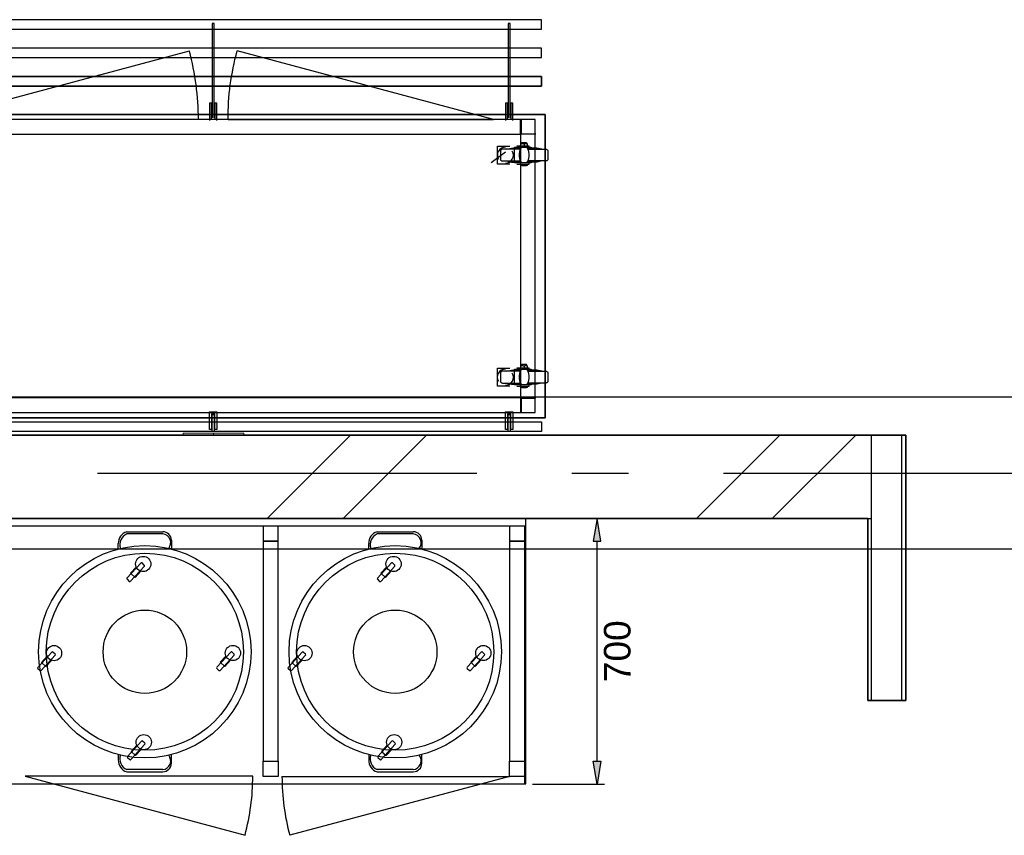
# Model space of a CAD drawing. Header units: millimetres. Extents: x -285236 to 84130, y -470 to 79511.
# Tile 141 of 192: x 26812 to 29408, y 27787 to 29938. Entities that reach past the tile are written whole.
import ezdxf

# ---------------------------------------------------------------- set-up
doc = ezdxf.new("R2010")
doc.units = ezdxf.units.MM
doc.linetypes.add('NLRS_stramien', pattern=[1650, 1000, -250, 150, -250])
doc.layers.add('XREF', color=254, linetype='Continuous')
doc.styles.add('Arial_3', font='arial.ttf', dxfattribs={"height": 70})

# ---------------------------------------------------------------- blocks, each defined once
blk = doc.blocks.new('16_10_25_dwg__U150-1948054-Begane grond - BRANDVEILIGHEID - Bereik brandslanghaspels')
at = {"layer": 'XREF', "linetype": 'Continuous', "flags": 128}
blk.add_lwpolyline([(700, 0), (0, 0), (676.1, 181.2)], dxfattribs=at)
at = {"layer": 'XREF', "linetype": 'Continuous'}
blk.add_arc((0.6, 0), 699.4, 360, 15.01, dxfattribs=at)
blk = doc.blocks.new('16_10_25_dwg__U150-1948055-Begane grond - BRANDVEILIGHEID - Bereik brandslanghaspels')
at = {"layer": 'XREF', "linetype": 'Continuous', "flags": 128}
blk.add_lwpolyline([(700, 0), (0, 0), (676.1, 181.2)], dxfattribs=at)
at = {"layer": 'XREF', "linetype": 'Continuous'}
blk.add_arc((0.6, 0), 699.4, 360, 15.01, dxfattribs=at)

msp = doc.modelspace()

# ---------------------------------------------------------------- hatches: boundary and pattern name
at = {"layer": 'XREF', "lineweight": 9}
h = msp.add_hatch(dxfattribs=at)
h.set_pattern_fill('FP_8', color=256, angle=45, style=0, pattern_type=2)
h.set_pattern_definition([(45, (-29374, 17038.6), (-565.685, 565.685), []), (45, (-29174, 17038.6), (-565.685, 565.685), [])])
h.paths.add_polyline_path([(28267.2096, 28622.6047), (29057.8696, 28622.6047), (29057.8696, 28842.6047), (19437.8696, 28842.6047), (19437.8696, 28622.6047), (27432.2352, 28622.6047)])
at = {"layer": 'XREF'}
for points in [[(28344.3008, 28562.6084), (28334.3002, 28622.6047), (28324.3008, 28562.6084)], [(28334.3008, 27922.6079), (28324.3008, 27982.6079), (28344.3008, 27982.6079)]]:
    msp.add_hatch(color=256, dxfattribs=at).paths.add_polyline_path(points)

# ---------------------------------------------------------------- linework, layer by layer
at = {"layer": 'XREF', "linetype": 'Continuous'}
for p, q in [((28092.5972, 29588.1053), (28055.0269, 29560.589)), ((28150.5402, 29604.5092), (28150.5402, 29609.5363)), ((28133.6071, 29553.9745), (28133.6071, 29557.1495)), ((28150.5402, 29019.2591), (28150.5402, 29024.2861)), ((28133.6071, 28968.7244), (28133.6071, 28971.6348)), ((27094.7046, 28587.6326), (27189.9046, 28587.6326)), ((27189.9046, 28582.0326), (27094.7046, 28582.0326)), ((27754.7046, 28587.6326), (27849.9046, 28587.6326)), ((27849.9046, 28582.0326), (27754.7046, 28582.0326)), ((27072.3046, 28542.3414), (27072.3046, 28556.3414)), ((27732.3046, 28542.3414), (27732.3046, 28556.3414)), ((27132.2001, 28505.3255), (27095.1635, 28465.0823)), ((27103.9933, 28456.9561), (27141.0298, 28497.1993)), ((27140.9126, 28500.0253), (27135.0261, 28505.4427)), ((27792.2001, 28505.3255), (27755.1635, 28465.0823)), ((27763.9933, 28456.9561), (27801.0298, 28497.1993)), ((27800.9126, 28500.0253), (27795.0261, 28505.4427)), ((27095.2808, 28462.2563), (27101.1673, 28456.8388)), ((27755.2808, 28462.2563), (27761.1673, 28456.8388)), ((26897.1499, 28270.2727), (26860.1134, 28230.0295)), ((26905.8624, 28264.9725), (26899.9759, 28270.3899)), ((27368.7395, 28270.5972), (27331.703, 28230.3541)), ((27377.452, 28265.297), (27371.5655, 28270.7145)), ((27557.1499, 28270.2727), (27520.1134, 28230.0295)), ((27565.8624, 28264.9725), (27559.9759, 28270.3899)), ((28028.7395, 28270.5972), (27991.703, 28230.3541)), ((28037.452, 28265.297), (28031.5655, 28270.7145)), ((26868.9432, 28221.9033), (26905.9797, 28262.1465)), ((27340.5327, 28222.2279), (27377.5693, 28262.471)), ((27528.9432, 28221.9033), (27565.9797, 28262.1465)), ((28000.5327, 28222.2279), (28037.5693, 28262.471)), ((26860.2307, 28227.2035), (26866.1172, 28221.786)), ((27331.8202, 28227.5281), (27337.7067, 28222.1106)), ((27520.2307, 28227.2035), (27526.1172, 28221.786)), ((27991.8202, 28227.5281), (27997.7067, 28222.1106)), ((27133.6894, 28035.5444), (27096.6528, 27995.3013)), ((27142.4019, 28030.2442), (27136.5154, 28035.6617)), ((27793.6894, 28035.5444), (27756.6528, 27995.3013)), ((27802.4019, 28030.2442), (27796.5154, 28035.6617)), ((27105.4826, 27987.1751), (27142.5191, 28027.4182)), ((27765.4826, 27987.1751), (27802.5191, 28027.4182)), ((27096.7701, 27992.4753), (27102.6566, 27987.0578)), ((27756.7701, 27992.4753), (27762.6566, 27987.0578)), ((27189.9046, 27960.4326), (27094.7046, 27960.4326)), ((27094.7046, 27954.8326), (27189.9046, 27954.8326)), ((27849.9046, 27960.4326), (27754.7046, 27960.4326)), ((27754.7046, 27954.8326), (27849.9046, 27954.8326))]:
    msp.add_line(p, q, dxfattribs=at)
at = {"layer": 'XREF'}
for p, q in [((36427.8696, 28942.6047), (19161.9749, 28942.6047)), ((28334.3002, 28622.6047), (28324.3008, 28562.6084)), ((28344.3008, 28562.6084), (28334.3002, 28622.6047)), ((28324.3008, 28562.6084), (28344.3008, 28562.6084)), ((28334.3008, 27982.6079), (28334.3008, 28562.6084)), ((19161.9749, 28542.6047), (36427.8696, 28542.6047)), ((28334.3008, 27922.6079), (28324.3008, 27982.6079)), ((28324.3008, 27982.6079), (28344.3008, 27982.6079)), ((28344.3008, 27982.6079), (28334.3008, 27922.6079)), ((28163.7706, 27922.6079), (28354.3008, 27922.6079))]:
    msp.add_line(p, q, dxfattribs=at)
at = {"layer": 'XREF', "lineweight": 35}
for p, q in [((29147.8696, 28842.6047), (19437.8696, 28842.6047)), ((29147.8696, 28142.6047), (29147.8696, 28842.6047)), ((19437.8696, 28622.6047), (29047.8696, 28622.6047)), ((29047.8696, 28622.6047), (29047.8696, 28142.6047)), ((29047.8696, 28142.6047), (29147.8696, 28142.6047))]:
    msp.add_line(p, q, dxfattribs=at)
at = {"layer": 'XREF', "lineweight": 9}
for p, q in [((27243.1281, 28847.6047), (27323.1281, 28847.6047)), ((27243.1281, 28842.6047), (27243.1281, 28847.6047)), ((27323.1281, 28847.6047), (27323.1281, 28842.6047)), ((27323.1281, 28847.6047), (27403.1281, 28847.6047)), ((27323.1281, 28842.6047), (27323.1281, 28847.6047)), ((27403.1281, 28847.6047), (27403.1281, 28842.6047))]:
    msp.add_line(p, q, dxfattribs=at)
at = {"layer": 'XREF', "lineweight": 25}
for p, q in [((29057.8696, 28142.6047), (29057.8696, 28842.6047)), ((29137.8696, 28142.6047), (29137.8696, 28842.6047)), ((29047.8696, 28622.6047), (29057.8696, 28622.6047))]:
    msp.add_line(p, q, dxfattribs=at)
at = {"layer": 'XREF', "linetype": 'NLRS_stramien'}
msp.add_line((-47232.6128, 28742.6047), (64223.889, 28742.6047), dxfattribs=at)
at = {"layer": 'XREF', "flags": 128}
for points in [[(28187.4718, 29912.7089), (28187.4718, 29937.845), (26457.3152, 29937.845), (26457.3152, 29912.7089)], [(26457.7597, 29937.4928), (26457.7597, 29912.6223), (28187.5813, 29912.6223), (28187.5813, 29937.4928)], [(28187.4718, 29837.8299), (28187.4718, 29862.966), (26457.3152, 29862.966), (26457.3152, 29837.8299)], [(26457.7597, 29862.6168), (26457.7597, 29837.7463), (28187.5813, 29837.7463), (28187.5813, 29862.6168)], [(28197.5261, 29688.0716), (28197.5261, 28887.6856), (26447.2606, 28887.6856), (26447.2606, 29688.0716)], [(27327.1684, 28857.6009), (27327.1684, 28898.6108), (27318.1726, 28898.6108), (27318.1726, 28857.6009), (27313.1456, 28857.6009), (27313.1456, 28903.6378), (27332.1954, 28903.6378), (27332.1954, 28857.6009)], [(28107.1491, 28857.6009), (28107.1491, 28898.6108), (28098.1534, 28898.6108), (28098.1534, 28857.6009), (28093.1264, 28857.6009), (28093.1264, 28903.6378), (28112.1761, 28903.6378), (28112.1761, 28857.6009)], [(26457.7597, 28877.0942), (28187.5813, 28877.0942), (28187.5813, 28851.9591), (26457.7597, 28851.9591)], [(28146.1315, 28602.6079), (25445.7298, 28602.6079), (22748.8299, 28602.6079), (22748.8299, 27923.2561), (25445.7298, 27923.2561), (25445.7298, 28603.3406), (25445.7298, 27923.3406), (28146.1315, 27923.3406)]]:
    msp.add_lwpolyline(points, close=True, dxfattribs=at)
for points in [[(27325.0517, 29678.7339), (27325.0517, 29927.9679), (27320.0247, 29927.9679), (27320.0247, 29678.7339)], [(28105.0325, 29678.7339), (28105.0325, 29927.9679), (28100.0055, 29927.9679), (28100.0055, 29678.7339)], [(26457.7597, 29762.6057), (26457.7597, 29787.7407), (28187.5813, 29787.7407), (28187.4718, 29762.6861), (28187.4718, 29788.0869), (26457.3152, 29788.0869), (26457.3152, 29762.6861), (28187.4718, 29762.6861), (26457.7597, 29762.6861)], [(27318.1726, 29677.1464), (27318.1726, 29718.1563), (27313.1456, 29718.1563), (27313.1456, 29672.1194)], [(27332.1954, 29672.1194), (27332.1954, 29718.1563), (27327.1684, 29718.1563), (27327.1684, 29677.1464)], [(28098.1534, 29677.1464), (28098.1534, 29718.1563), (28093.1264, 29718.1563), (28093.1264, 29672.1194)], [(28112.1761, 29672.1194), (28112.1761, 29718.1563), (28107.1491, 29718.1563), (28107.1491, 29677.1464)], [(27320.0247, 28851.9591), (27320.0247, 28897.0233), (27325.0517, 28897.0233), (27325.0517, 28851.9591)], [(28100.0055, 28851.9591), (28100.0055, 28897.0233), (28105.0325, 28897.0233), (28105.0325, 28851.9591)], [(25426.4311, 28622.6047), (25426.4311, 27923.2561), (28146.1315, 27923.2561), (28146.1315, 28622.6047)]]:
    msp.add_lwpolyline(points, dxfattribs=at)
at = {"layer": 'XREF', "lineweight": 25, "flags": 128}
msp.add_lwpolyline([(26447.7057, 29688.1164), (26447.7057, 28888.0276), (28197.6354, 28888.0276), (28197.6354, 29688.1164)], close=True, dxfattribs=at)
at = {"layer": 'XREF', "linetype": 'Continuous', "flags": 128}
for points in [[(26473.899, 28901.7857), (28171.442, 28901.7857), (28171.442, 29674.3583), (26473.899, 29674.3583)], [(28133.8717, 29674.3583), (28133.8717, 29636.788), (28171.442, 29636.788), (28171.442, 29674.3583)], [(28133.8717, 28939.356), (28133.8717, 28901.7857), (28171.442, 28901.7857), (28171.442, 28939.356)], [(28143.7706, 28602.6079), (25426.4311, 28602.6079), (25426.4311, 27923.2561), (28143.7706, 27923.2561), (28143.7706, 28602.6079), (28103.7706, 28602.6079), (28103.7706, 28562.6079), (28143.7706, 28562.6079)], [(27493.7706, 28602.6079), (27453.7706, 28602.6079), (27453.7706, 28562.6079), (27493.7706, 28562.6079)], [(27493.7706, 28562.6079), (27453.7706, 28562.6079), (27453.7706, 27982.6079), (27493.7706, 27982.6079)], [(28143.7706, 28562.6079), (28103.7706, 28562.6079), (28103.7706, 27982.6079), (28143.7706, 27982.6079)], [(27453.7706, 27982.6079), (27493.7706, 27982.6079), (27493.7706, 27942.6079), (27453.7706, 27942.6079)], [(28103.7706, 27982.6079), (28143.7706, 27982.6079), (28143.7706, 27942.6079), (28103.7706, 27942.6079)]]:
    msp.add_lwpolyline(points, close=True, dxfattribs=at)
for points in [[(28172.5003, 29635.7296), (28132.5488, 29635.7296), (28132.5488, 29675.6812)], [(26512.5277, 28940.6789), (26512.5277, 29635.7296), (28132.5488, 29635.7296), (28132.5488, 28940.6789), (26512.5277, 28940.6789), (26512.5277, 28903.1086)], [(28142.0736, 29609.5363), (28142.8674, 29610.33), (28143.6611, 29610.8592), (28144.7194, 29611.3883), (28145.7777, 29611.3883), (28146.8361, 29611.3883), (28147.8944, 29611.3883), (28148.9527, 29610.8592), (28149.7464, 29610.33), (28150.5402, 29609.5363), (28150.011, 29611.1237), (28149.2173, 29612.4466), (28148.159, 29613.505), (28135.9883, 29613.505), (28134.93, 29612.4466), (28134.1362, 29611.1237), (28133.6071, 29609.5363)], [(28104.2387, 29557.1495), (28071.4309, 29557.1495), (28071.4309, 29604.5092), (28104.2387, 29604.5092)], [(28132.0196, 29596.3073), (28084.6598, 29596.3073), (28083.6015, 29596.3073), (28082.8078, 29596.0427), (28082.0141, 29595.5135), (28081.4849, 29594.9844), (28080.6912, 29594.4552), (28080.162, 29593.6615), (28079.8974, 29592.8677), (28079.6328, 29592.074), (28079.6328, 29591.2803), (28079.6328, 29570.3785), (28079.6328, 29569.3202), (28079.8974, 29568.5264), (28080.162, 29567.7327), (28080.6912, 29567.2035), (28081.4849, 29566.4098), (28082.0141, 29565.8806), (28082.8078, 29565.616), (28083.6015, 29565.3515), (28084.6598, 29565.3515), (28132.0196, 29565.3515)], [(28095.5076, 29596.3073), (28108.472, 29599.2177), (28133.6071, 29599.2177)], [(28160.3296, 29562.1765), (28160.3296, 29560.3244), (28116.674, 29560.3244), (28116.674, 29601.3343), (28160.3296, 29601.3343), (28160.3296, 29599.2177)], [(28155.5672, 29602.128), (28155.5672, 29604.5092), (28122.7593, 29604.5092)], [(28134.93, 29601.3343), (28132.0196, 29595.7781), (28129.903, 29589.9574), (28128.8446, 29583.872), (28128.8446, 29577.7867), (28129.903, 29571.7014), (28132.0196, 29565.616), (28134.93, 29560.3244)], [(28133.6071, 29604.5092), (28133.6071, 29609.5363), (28134.4008, 29610.33), (28135.1946, 29610.8592), (28136.2529, 29611.3883), (28137.3112, 29611.3883), (28138.3695, 29611.3883), (28139.4278, 29611.3883), (28140.4862, 29610.8592), (28141.2799, 29610.33), (28142.0736, 29609.5363), (28142.0736, 29604.5092)], [(28149.4819, 29560.3244), (28152.3922, 29565.616), (28154.2443, 29571.7014), (28155.3026, 29577.7867), (28155.3026, 29583.872), (28154.2443, 29589.9574), (28152.3922, 29595.7781), (28149.4819, 29601.3343)], [(28188.6396, 29596.3073), (28175.6752, 29599.2177), (28150.5402, 29599.2177)], [(28152.1277, 29596.3073), (28199.4874, 29596.3073), (28200.5457, 29596.3073), (28201.3395, 29596.0427), (28202.1332, 29595.5135), (28202.9269, 29594.9844), (28203.4561, 29594.4552), (28203.9853, 29593.6615), (28204.2498, 29592.8677), (28204.5144, 29592.074), (28204.5144, 29591.2803), (28204.5144, 29570.3785), (28204.5144, 29569.3202), (28204.2498, 29568.5264), (28203.9853, 29567.7327), (28203.4561, 29567.2035), (28202.9269, 29566.4098), (28202.1332, 29565.8806), (28201.3395, 29565.616), (28200.5457, 29565.3515), (28199.4874, 29565.3515), (28152.1277, 29565.3515)], [(28095.5076, 29565.3515), (28108.472, 29562.1765), (28133.6071, 29562.1765)], [(28188.6396, 29565.3515), (28175.6752, 29562.1765), (28150.5402, 29562.1765)], [(28122.7593, 29557.1495), (28155.5672, 29557.1495), (28155.5672, 29559.5307)], [(28150.5402, 29553.9745), (28147.3652, 29552.6516), (28143.9257, 29552.1225), (28140.2216, 29552.1225), (28136.782, 29552.6516), (28133.6071, 29553.9745), (28150.5402, 29553.9745), (28150.5402, 29557.1495)], [(28104.2387, 28971.6348), (28071.4309, 28971.6348), (28071.4309, 29019.2591), (28104.2387, 29019.2591)], [(28160.3296, 28976.9264), (28160.3296, 28975.0743), (28116.674, 28975.0743), (28116.674, 29016.0841), (28160.3296, 29016.0841), (28160.3296, 29013.9675)], [(28155.5672, 29016.6133), (28155.5672, 29019.2591), (28122.7593, 29019.2591)], [(28134.93, 29016.0841), (28132.0196, 29010.528), (28129.903, 29004.7072), (28128.8446, 28998.6219), (28128.8446, 28992.272), (28129.903, 28986.1866), (28132.0196, 28980.3659), (28134.93, 28975.0743)], [(28142.0736, 29024.2861), (28142.8674, 29025.0798), (28143.6611, 29025.609), (28144.7194, 29025.8736), (28145.7777, 29026.1382), (28146.8361, 29026.1382), (28147.8944, 29025.8736), (28148.9527, 29025.609), (28149.7464, 29025.0798), (28150.5402, 29024.2861), (28150.011, 29025.609), (28149.2173, 29026.9319), (28148.159, 29028.2548), (28135.9883, 29028.2548), (28134.93, 29026.9319), (28134.1362, 29025.609), (28133.6071, 29024.2861)], [(28133.6071, 29019.2591), (28133.6071, 29024.2861), (28134.4008, 29025.0798), (28135.1946, 29025.609), (28136.2529, 29025.8736), (28137.3112, 29026.1382), (28138.3695, 29026.1382), (28139.4278, 29025.8736), (28140.4862, 29025.609), (28141.2799, 29025.0798), (28142.0736, 29024.2861), (28142.0736, 29019.2591)], [(28149.4819, 28975.0743), (28152.3922, 28980.3659), (28154.2443, 28986.1866), (28155.3026, 28992.272), (28155.3026, 28998.6219), (28154.2443, 29004.7072), (28152.3922, 29010.528), (28149.4819, 29016.0841)], [(28132.0196, 29011.0571), (28084.6598, 29011.0571), (28083.6015, 29010.7925), (28082.8078, 29010.7925), (28082.0141, 29010.2634), (28081.4849, 29009.7342), (28080.6912, 29009.2051), (28080.162, 29008.4113), (28079.8974, 29007.6176), (28079.6328, 29006.8239), (28079.6328, 29006.0301), (28079.6328, 28984.8637), (28079.6328, 28984.07), (28079.8974, 28983.2763), (28080.162, 28982.4825), (28080.6912, 28981.6888), (28081.4849, 28981.1596), (28082.0141, 28980.6305), (28082.8078, 28980.3659), (28083.6015, 28980.1013), (28084.6598, 28979.8367), (28132.0196, 28979.8367)], [(28095.5076, 29011.0571), (28108.472, 29013.9675), (28133.6071, 29013.9675)], [(28188.6396, 29011.0571), (28175.6752, 29013.9675), (28150.5402, 29013.9675)], [(28152.1277, 29011.0571), (28199.4874, 29011.0571), (28200.5457, 29010.7925), (28201.3395, 29010.7925), (28202.1332, 29010.2634), (28202.9269, 29009.7342), (28203.4561, 29009.2051), (28203.9853, 29008.4113), (28204.2498, 29007.6176), (28204.5144, 29006.8239), (28204.5144, 29006.0301), (28204.5144, 28984.8637), (28204.5144, 28984.07), (28204.2498, 28983.2763), (28203.9853, 28982.4825), (28203.4561, 28981.6888), (28202.9269, 28981.1596), (28202.1332, 28980.6305), (28201.3395, 28980.3659), (28200.5457, 28980.1013), (28199.4874, 28979.8367), (28152.1277, 28979.8367)], [(28095.5076, 28979.8367), (28108.472, 28976.9264), (28133.6071, 28976.9264)], [(28122.7593, 28971.6348), (28155.5672, 28971.6348), (28155.5672, 28974.2806)], [(28150.5402, 28968.7244), (28147.3652, 28967.4015), (28143.9257, 28966.8723), (28140.2216, 28966.8723), (28136.782, 28967.4015), (28133.6071, 28968.7244), (28150.5402, 28968.7244), (28150.5402, 28971.6348)], [(28188.6396, 28979.8367), (28175.6752, 28976.9264), (28150.5402, 28976.9264)], [(28172.5003, 28940.6789), (28132.5488, 28940.6789), (28132.5488, 28900.7274)], [(27212.3046, 28565.2326), (27212.3046, 28542.3414), (27205.116, 28544.0965)], [(27872.3046, 28565.2326), (27872.3046, 28542.3414), (27865.116, 28544.0965)], [(27119.5464, 28494.6655), (27104.5896, 28478.4138), (27116.498, 28467.4543), (27131.4548, 28483.706)], [(27779.5464, 28494.6655), (27764.5896, 28478.4138), (27776.498, 28467.4543), (27791.4548, 28483.706)], [(26884.4963, 28259.6127), (26869.5395, 28243.361), (26881.4479, 28232.4015), (26896.4046, 28248.6532)], [(27356.0859, 28259.9372), (27341.1291, 28243.6855), (27353.0375, 28232.726), (27367.9942, 28248.9778)], [(27544.4963, 28259.6127), (27529.5395, 28243.361), (27541.4479, 28232.4015), (27556.4046, 28248.6532)], [(28016.0859, 28259.9372), (28001.1291, 28243.6855), (28013.0375, 28232.726), (28027.9942, 28248.9778)], [(27121.0357, 28024.8844), (27106.079, 28008.6327), (27117.9873, 27997.6732), (27132.9441, 28013.925)], [(27781.0357, 28024.8844), (27766.079, 28008.6327), (27777.9873, 27997.6732), (27792.9441, 28013.925)], [(27077.7777, 27998.7692), (27072.3046, 28000.1237), (27072.3046, 27986.1237)], [(27212.3046, 27977.2326), (27212.3046, 28000.1237), (27205.116, 27998.3686)], [(27737.7777, 27998.7692), (27732.3046, 28000.1237), (27732.3046, 27986.1237)], [(27872.3046, 27977.2326), (27872.3046, 28000.1237), (27865.116, 27998.3686)], [(27426.7676, 27943.2561), (26826.7676, 27943.2561), (27406.3172, 27787.9663)], [(27503.7706, 27942.6079), (28103.7706, 27942.6079), (27524.2211, 27787.318)]]:
    msp.add_lwpolyline(points, dxfattribs=at)
at = {"layer": 'XREF', "linetype": 'Continuous'}
for centre, radius in [((27142.3046, 28271.2326), 280), ((27802.3046, 28271.2326), 280), ((27142.3046, 28271.2326), 259.84), ((27802.3046, 28271.2326), 259.84), ((27137.9693, 28502.734), 20.1123), ((27797.9693, 28502.734), 20.1123), ((26902.9192, 28267.6812), 20.1123), ((27374.5087, 28268.0058), 20.1123), ((27562.9192, 28267.6812), 20.1123), ((28034.5087, 28268.0058), 20.1123), ((27139.4586, 28032.953), 20.1123), ((27799.4586, 28032.953), 20.1123)]:
    msp.add_circle(centre, radius, dxfattribs=at)
at = {"layer": 'XREF'}
for centre in [(27142.3046, 28271.2326), (27802.3046, 28271.2326)]:
    msp.add_circle(centre, 110, dxfattribs=at)
at = {"layer": 'XREF', "linetype": 'Continuous'}
for centre, radius, start, end in [((28092.5015, 29580.7951), 21.0685, 89.7396171, 210.4625792), ((28092.5225, 29580.6971), 21.1665, 270.2024027, 29.9997936), ((28092.3132, 28995.3887), 20.962, 89.2235862, 210.9786102), ((28092.7525, 28995.3146), 21.0347, 269.5769872, 30.6252092), ((27103.7795, 28557.4731), 31.4952, 106.7463772, 182.0591296), ((27107.4799, 28553.4866), 31.2743, 114.1101056, 198.2437106), ((27189.9046, 28565.2326), 22.4, 0, 90), ((27187.3129, 28558.9756), 23.2021, 320.1124047, 83.5866178), ((27763.7795, 28557.4731), 31.4952, 106.7463772, 182.0591296), ((27767.4799, 28553.4866), 31.2743, 114.1101056, 198.2437106), ((27849.9046, 28565.2326), 22.4, 0, 90), ((27847.3129, 28558.9756), 23.2021, 320.1124047, 83.5866178), ((27133.6717, 28503.9711), 2, 47.3760633, 137.3760633), ((27139.5582, 28498.5536), 2, 317.3760633, 47.3760633), ((27793.6717, 28503.9711), 2, 47.3760633, 137.3760633), ((27799.5582, 28498.5536), 2, 317.3760633, 47.3760633), ((27096.6352, 28463.7279), 2, 137.3760633, 227.3760633), ((27102.5217, 28458.3105), 2, 227.3760633, 317.3760633), ((27756.6352, 28463.7279), 2, 137.3760633, 227.3760633), ((27762.5217, 28458.3105), 2, 227.3760633, 317.3760633), ((26898.6215, 28268.9183), 2, 47.3760633, 137.3760633), ((26904.5081, 28263.5008), 2, 317.3760633, 47.3760633), ((27370.2111, 28269.2429), 2, 47.3760633, 137.3760633), ((27376.0976, 28263.8254), 2, 317.3760633, 47.3760633), ((27558.6215, 28268.9183), 2, 47.3760633, 137.3760633), ((27564.5081, 28263.5008), 2, 317.3760633, 47.3760633), ((28030.2111, 28269.2429), 2, 47.3760633, 137.3760633), ((28036.0976, 28263.8254), 2, 317.3760633, 47.3760633), ((26861.585, 28228.6751), 2, 137.3760633, 227.3760633), ((26867.4715, 28223.2577), 2, 227.3760633, 317.3760633), ((27333.1746, 28228.9997), 2, 137.3760633, 227.3760633), ((27339.0611, 28223.5822), 2, 227.3760633, 317.3760633), ((27521.585, 28228.6751), 2, 137.3760633, 227.3760633), ((27527.4715, 28223.2577), 2, 227.3760633, 317.3760633), ((27993.1746, 28228.9997), 2, 137.3760633, 227.3760633), ((27999.0611, 28223.5822), 2, 227.3760633, 317.3760633), ((27135.161, 28034.1901), 2, 47.3760633, 137.3760633), ((27141.0475, 28028.7726), 2, 317.3760633, 47.3760633), ((27795.161, 28034.1901), 2, 47.3760633, 137.3760633), ((27801.0475, 28028.7726), 2, 317.3760633, 47.3760633), ((27103.7795, 27984.9921), 31.4952, 177.9408704, 253.2536228), ((27107.4799, 27988.9785), 31.2743, 161.7562894, 245.8898944), ((27098.1245, 27993.9469), 2, 137.3760633, 227.3760633), ((27104.011, 27988.5294), 2, 227.3760633, 317.3760633), ((27187.3129, 27983.4895), 23.2021, 276.4133822, 39.8875953), ((27763.7795, 27984.9921), 31.4952, 177.9408704, 253.2536228), ((27767.4799, 27988.9785), 31.2743, 161.7562894, 245.8898944), ((27758.1245, 27993.9469), 2, 137.3760633, 227.3760633), ((27764.011, 27988.5294), 2, 227.3760633, 317.3760633), ((27847.3129, 27983.4895), 23.2021, 276.4133822, 39.8875953), ((27189.9046, 27977.2326), 22.4, 270, 0), ((27849.9046, 27977.2326), 22.4, 270, 0), ((26827.3089, 27943.2561), 599.4587, 344.99, 0), ((28103.2293, 27942.6079), 599.4587, 180, 195.01)]:
    msp.add_arc(centre, radius, start, end, dxfattribs=at)

# ---------------------------------------------------------------- block references
at = {"layer": 'XREF'}
msp.add_blockref('16_10_25_dwg__U150-1948054-Begane grond - BRANDVEILIGHEID - Bereik brandslanghaspels', (26583.4761, 29674.3583), dxfattribs=at)
at = {"layer": 'XREF', "extrusion": (0, 0, -1), "zscale": -1}
msp.add_blockref('16_10_25_dwg__U150-1948055-Begane grond - BRANDVEILIGHEID - Bereik brandslanghaspels', (-28061.6003, 29674.3583), dxfattribs=at)

# ---------------------------------------------------------------- texts
at = {"layer": 'XREF', "insert": (28352.4538, 28272.6081), "char_height": 70, "width": 195.396518, "attachment_point": 2, "rotation": 90, "line_spacing_factor": 0.941778, "style": 'Arial_3'}
msp.add_mtext('700', dxfattribs=at)

doc.saveas('drawing.dxf')
